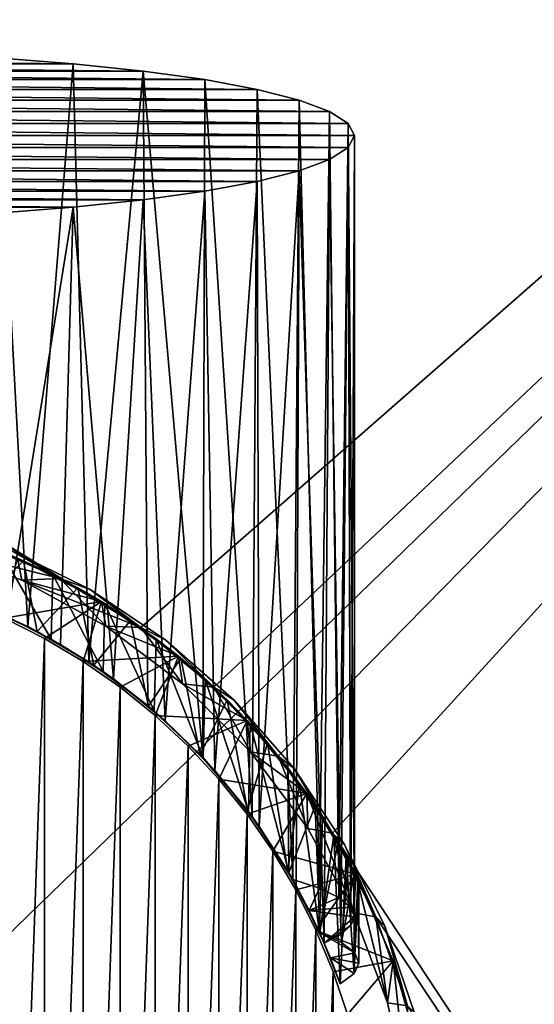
# Model space of a CAD drawing. Header units: metres. Extents: x -50 to 50, y -50 to 50.
# Tile 8 of 10: x 6 to 17, y 4 to 25. Entities that reach past the tile are written whole.
import ezdxf

# ---------------------------------------------------------------- set-up
doc = ezdxf.new("R2010")
doc.units = ezdxf.units.M
doc.layers.add('solid_BATH_SPOUT-SQUARE_ASM_SW0001', color=7, linetype='CONTINUOUS')

msp = doc.modelspace()

# ---------------------------------------------------------------- linework, layer by layer
at = {"layer": 'solid_BATH_SPOUT-SQUARE_ASM_SW0001'}
for points in [[(-49.5, 48, 31.5), (8.592485, 12.172887, 31.5), (6.854944, 13.22948, 31.5)], [(49.5, 48, 31.5), (8.592485, 12.172887, 31.5), (-49.5, 48, 31.5)], [(-49.5, 48, 31.5), (6.854944, 13.22948, 31.5), (4.989808, 14.03965, 31.5)], [(49.5, 48, 38.299999), (-49.5, 48, 38.299999), (-49.5, -48, 38.299999)], [(49.5, 48, 38.299999), (-49.5, -48, 38.299999), (49.5, -48, 38.299999)], [(49.5, 48, 31.5), (10.170092, 10.889384, 31.5), (8.592485, 12.172887, 31.5)], [(49.5, 48, 31.5), (11.557996, 9.403326, 31.5), (10.170092, 10.889384, 31.5)], [(49.5, 48, 31.5), (12.730918, 7.741664, 31.5), (11.557996, 9.403326, 31.5)], [(49.5, 48, 31.5), (49.5, -48, 31.5), (12.730918, 7.741664, 31.5)], [(7.136448, 24.32128, -153.704468), (-7.13644, 24.32128, -153.704468), (-5.483467, 24.446899, -152.810638)], [(7.136448, 24.32128, -153.704468), (-5.483467, 24.446899, -152.810638), (5.483481, 24.446899, -152.810638)], [(5.483481, 24.446899, -152.810638), (4.808894, 12.783216, -150.882843), (6.154018, 12.192386, -151.421143)], [(7.136448, 24.32128, -153.704468), (5.483481, 24.446899, -152.810638), (6.154018, 12.192386, -151.421143)], [(8.644159, 24.164204, -154.822128), (-8.64414, 24.164206, -154.822113), (-7.13644, 24.32128, -153.704468)], [(8.644159, 24.164204, -154.822128), (-7.13644, 24.32128, -153.704468), (7.136448, 24.32128, -153.704468)], [(7.136448, 24.32128, -153.704468), (6.154018, 12.192386, -151.421143), (7.472345, 11.431428, -152.118271)], [(8.644159, 24.164204, -154.822128), (7.136448, 24.32128, -153.704468), (7.472345, 11.431428, -152.118271)], [(11.104548, 23.76903, -157.633926), (-11.104529, 23.769033, -157.633896), (-9.97587, 23.978863, -156.1409)], [(9.975881, 23.978861, -156.140915), (-9.97587, 23.978863, -156.1409), (-8.64414, 24.164206, -154.822113)], [(11.104548, 23.76903, -157.633926), (-9.97587, 23.978863, -156.1409), (9.975881, 23.978861, -156.140915)], [(9.975881, 23.978861, -156.140915), (-8.64414, 24.164206, -154.822113), (8.644159, 24.164204, -154.822128)], [(8.644159, 24.164204, -154.822128), (7.472345, 11.431428, -152.118271), (8.74125, 10.492299, -152.986404)], [(8.644159, 24.164204, -154.822128), (8.74125, 10.492299, -152.986404), (9.928739, 9.375462, -154.033966)], [(9.975881, 23.978861, -156.140915), (8.644159, 24.164204, -154.822128), (9.928739, 9.375462, -154.033966)], [(9.975881, 23.978861, -156.140915), (9.928739, 9.375462, -154.033966), (10.992274, 8.101094, -155.258423)], [(11.104548, 23.76903, -157.633926), (9.975881, 23.978861, -156.140915), (10.992274, 8.101094, -155.258423)], [(12.007124, 23.538979, -159.270828), (-12.007117, 23.538982, -159.270813), (-11.104529, 23.769033, -157.633896)], [(12.007124, 23.538979, -159.270828), (-11.104529, 23.769033, -157.633896), (11.104548, 23.76903, -157.633926)], [(11.104548, 23.76903, -157.633926), (10.992274, 8.101094, -155.258423), (11.872239, 6.744263, -156.621399)], [(12.007124, 23.538979, -159.270828), (11.104548, 23.76903, -157.633926), (11.872239, 6.744263, -156.621399)], [(12.665305, 23.293396, -161.01825), (-12.665298, 23.293398, -161.018234), (-12.007117, 23.538982, -159.270813)], [(12.665305, 23.293396, -161.01825), (-12.007117, 23.538982, -159.270813), (12.007124, 23.538979, -159.270828)], [(12.447389, 6.552716, -157.984329), (12.007124, 23.538979, -159.270828), (11.872239, 6.744263, -156.621399)], [(12.447389, 6.552716, -157.984329), (12.665305, 23.293396, -161.01825), (12.007124, 23.538979, -159.270828)], [(13.065624, 23.037271, -162.840668), (-13.065623, 23.037273, -162.840652), (-12.665298, 23.293398, -161.018234)], [(13.065624, 23.037271, -162.840668), (-12.665298, 23.293398, -161.018234), (12.665305, 23.293396, -161.01825)], [(12.447389, 6.552716, -157.984329), (12.86375, 6.353263, -159.403503), (12.665305, 23.293396, -161.01825)], [(12.86375, 6.353263, -159.403503), (13.065624, 23.037271, -162.840668), (12.665305, 23.293396, -161.01825)], [(13.2, 22.775827, -164.700928), (-13.2, 22.775827, -164.700928), (-13.065623, 23.037273, -162.840652)], [(13.2, 22.775827, -164.700928), (-13.065623, 23.037273, -162.840652), (13.065624, 23.037271, -162.840668)], [(12.86375, 6.353263, -159.403503), (13.115666, 6.148592, -160.859818), (13.065624, 23.037271, -162.840668)], [(13.2, 5.94127, -162.334991), (13.2, 22.775827, -164.700928), (13.065624, 23.037271, -162.840668)], [(13.115666, 6.148592, -160.859818), (13.2, 5.94127, -162.334991), (13.065624, 23.037271, -162.840668)], [(13.065623, 22.514383, -166.561218), (-13.2, 22.775827, -164.700928), (13.2, 22.775827, -164.700928)], [(-13.065624, 22.514383, -166.561203), (-13.2, 22.775827, -164.700928), (13.065623, 22.514383, -166.561218)], [(13.065623, 22.514383, -166.561218), (13.2, 22.775827, -164.700928), (13.127406, 5.748872, -163.703979)], [(13.127406, 5.748872, -163.703979), (13.2, 22.775827, -164.700928), (13.2, 5.94127, -162.334991)], [(-13.065624, 22.514383, -166.561203), (13.065623, 22.514383, -166.561218), (12.665298, 22.258257, -168.383636)], [(-13.065624, 22.514383, -166.561203), (12.665298, 22.258257, -168.383636), (-12.665305, 22.258259, -168.383621)], [(12.665298, 22.258257, -168.383636), (13.065623, 22.514383, -166.561218), (12.910544, 5.558668, -165.057343)], [(13.065623, 22.514383, -166.561218), (13.127406, 5.748872, -163.703979), (12.910544, 5.558668, -165.057343)], [(-12.665305, 22.258259, -168.383621), (12.665298, 22.258257, -168.383636), (12.007117, 22.012674, -170.131058)], [(-12.665305, 22.258259, -168.383621), (12.007117, 22.012674, -170.131058), (-12.007124, 22.012676, -170.131042)], [(12.007117, 22.012674, -170.131058), (12.665298, 22.258257, -168.383636), (12.551768, 5.372648, -166.380951)], [(12.665298, 22.258257, -168.383636), (12.910544, 5.558668, -165.057343), (12.551768, 5.372648, -166.380951)], [(-12.007124, 22.012676, -170.131042), (12.007117, 22.012674, -170.131058), (11.104529, 21.782621, -171.767975)], [(-12.007124, 22.012676, -170.131042), (11.104529, 21.782621, -171.767975), (-11.104548, 21.782625, -171.767944)], [(11.104529, 21.782621, -171.767975), (12.007117, 22.012674, -170.131058), (11.148731, 7.884161, -169.74472)], [(12.007117, 22.012674, -170.131058), (11.947185, 6.610424, -168.097595), (11.148731, 7.884161, -169.74472)], [(12.007117, 22.012674, -170.131058), (12.551768, 5.372648, -166.380951), (11.947185, 6.610424, -168.097595)], [(-11.104548, 21.782625, -171.767944), (11.104529, 21.782621, -171.767975), (9.97587, 21.572792, -173.260971)], [(-11.104548, 21.782625, -171.767944), (9.97587, 21.572792, -173.260971), (-9.975881, 21.572794, -173.260956)], [(9.97587, 21.572792, -173.260971), (11.104529, 21.782621, -171.767975), (10.187975, 9.092831, -171.253372)], [(11.104529, 21.782621, -171.767975), (11.148731, 7.884161, -169.74472), (10.187975, 9.092831, -171.253372)], [(-9.975881, 21.572794, -173.260956), (9.97587, 21.572792, -173.260971), (8.64414, 21.387449, -174.579758)], [(-9.975881, 21.572794, -173.260956), (8.64414, 21.387449, -174.579758), (-8.644159, 21.387451, -174.579742)], [(8.64414, 21.387449, -174.579758), (9.97587, 21.572792, -173.260971), (9.122329, 10.162451, -172.562607)], [(9.97587, 21.572792, -173.260971), (10.187975, 9.092831, -171.253372), (9.122329, 10.162451, -172.562607)], [(-8.644159, 21.387451, -174.579742), (8.64414, 21.387449, -174.579758), (7.13644, 21.230375, -175.697403)], [(-8.644159, 21.387451, -174.579742), (7.13644, 21.230375, -175.697403), (-7.136448, 21.230375, -175.697403)], [(-7.136448, 21.230375, -175.697403), (7.13644, 21.230375, -175.697403), (5.483467, 21.104755, -176.591232)], [(5.483467, 21.104755, -176.591232), (7.13644, 21.230375, -175.697403), (5.706766, 12.408168, -175.263367)], [(7.13644, 21.230375, -175.697403), (6.861164, 11.80865, -174.54715), (5.706766, 12.408168, -175.263367)], [(7.13644, 21.230375, -175.697403), (8.004631, 11.064956, -173.654388), (6.861164, 11.80865, -174.54715)], [(7.13644, 21.230375, -175.697403), (8.64414, 21.387449, -174.579758), (8.004631, 11.064956, -173.654388)], [(8.64414, 21.387449, -174.579758), (9.122329, 10.162451, -172.562607), (8.004631, 11.064956, -173.654388)], [(4.085269, 13.912601, 5), (4.989097, 14.039861, 5), (6.854527, 13.229647, 5)], [(4.989259, 14.039837, -136), (6.855004, 13.229466, -136), (4.085423, 13.912552, -136)], [(4.085468, 13.912539, 4.5), (6.854996, 13.22947, 4.5), (4.989277, 14.039831, 4.5)], [(6.058923, 13.612474, -151.456909), (4.862, 14.084422, -150.978256), (5.936018, 13.666492, -136.5)], [(5.103294, 12.668465, -150.877777), (4.862, 14.084422, -150.978256), (6.058923, 13.612474, -151.456909)], [(4.989808, 14.03965, 31.5), (6.854527, 13.229647, 5), (4.989097, 14.039861, 5)], [(6.854989, 13.22948, -106.5), (6.855004, 13.229466, -136), (4.989259, 14.039837, -136)], [(4.989413, 14.039792, -106.5), (6.854989, 13.22948, -106.5), (4.989259, 14.039837, -136)], [(4.989277, 14.039831, 4.5), (6.854996, 13.22947, 4.5), (4.989413, 14.039792, -25)], [(5.740085, 13.858262, -106.326797), (6.854989, 13.22948, -106.5), (4.989413, 14.039792, -106.5)], [(4.989413, 14.039792, -25), (6.854989, 13.22948, -25), (5.740085, 13.858262, -25.173204)], [(6.854996, 13.22947, 4.5), (6.854989, 13.22948, -25), (4.989413, 14.039792, -25)], [(4.989808, 14.03965, 31.5), (6.854944, 13.22948, 31.5), (6.854527, 13.229647, 5)], [(4.084998, 13.912682, -136.5), (4.085423, 13.912552, -136), (6.023241, 13.18974, -136)], [(6.023618, 13.189594, -136.5), (4.084998, 13.912682, -136.5), (6.023241, 13.18974, -136)], [(5.936018, 13.666492, -136.5), (4.084998, 13.912682, -136.5), (6.023618, 13.189594, -136.5)], [(6.023375, 13.189699, 5), (4.085269, 13.912601, 5), (6.854527, 13.229647, 5)], [(4.085468, 13.912539, 4.5), (4.085269, 13.912601, 5), (6.023375, 13.189699, 5)], [(6.855004, 13.229466, -136), (6.023241, 13.18974, -136), (4.085423, 13.912552, -136)], [(4.085468, 13.912539, 4.5), (6.023375, 13.189699, 5), (6.023316, 13.189707, 4.5)], [(4.085468, 13.912539, 4.5), (6.023316, 13.189707, 4.5), (6.854996, 13.22947, 4.5)], [(5.531652, 12.487194, -175.468903), (6.657839, 11.924499, -174.802643), (5.56109, 13.823323, -175.643204)], [(5.936176, 13.666449, -180.199997), (5.56109, 13.823323, -175.643204), (6.692895, 13.312218, -174.97728)], [(6.657839, 11.924499, -174.802643), (6.692895, 13.312218, -174.97728), (5.56109, 13.823323, -175.643204)], [(7.499844, 12.990471, -106.326797), (6.854989, 13.22948, -106.5), (5.740085, 13.858262, -106.326797)], [(6.854989, 13.22948, -25), (7.499844, 12.990471, -25.173204), (5.740085, 13.858262, -25.173204)], [(5.740085, 13.858262, -106.326797), (5.740085, 13.858262, -25.173204), (7.499844, 12.990471, -25.173204)], [(7.499844, 12.990471, -106.326797), (5.740085, 13.858262, -106.326797), (7.499844, 12.990471, -25.173204)], [(6.355683, 12.08839, -151.40097), (5.103294, 12.668465, -150.877777), (6.058923, 13.612474, -151.456909)], [(7.741801, 12.730849, -180.199997), (5.649739, 12.37093, -181.5), (5.936176, 13.666449, -180.199997)], [(5.936018, 13.666492, -136.5), (6.023618, 13.189594, -136.5), (7.742054, 12.730689, -136.5)], [(6.058923, 13.612474, -151.456909), (5.936018, 13.666492, -136.5), (7.742054, 12.730689, -136.5)], [(7.741801, 12.730849, -180.199997), (5.936176, 13.666449, -180.199997), (6.692895, 13.312218, -174.97728)], [(7.234411, 13.02587, -152.060547), (6.058923, 13.612474, -151.456909), (7.742054, 12.730689, -136.5)], [(6.355683, 12.08839, -151.40097), (6.058923, 13.612474, -151.456909), (7.234411, 13.02587, -152.060547)], [(6.855004, 13.229466, -136), (8.592907, 12.172585, -136), (6.023241, 13.18974, -136)], [(6.023618, 13.189594, -136.5), (6.023241, 13.18974, -136), (7.8392, 12.198236, -136)], [(8.592907, 12.172585, -136), (7.8392, 12.198236, -136), (6.023241, 13.18974, -136)], [(6.023316, 13.189707, 4.5), (7.839275, 12.198188, 4.5), (6.854996, 13.22947, 4.5)], [(6.023316, 13.189707, 4.5), (6.023375, 13.189699, 5), (7.839275, 12.198188, 4.5)], [(6.023375, 13.189699, 5), (6.854527, 13.229647, 5), (8.592379, 12.172867, 5)], [(7.839468, 12.19805, 5), (6.023375, 13.189699, 5), (8.592379, 12.172867, 5)], [(7.839275, 12.198188, 4.5), (6.023375, 13.189699, 5), (7.839468, 12.19805, 5)], [(7.839135, 12.198266, -136.5), (6.023618, 13.189594, -136.5), (7.8392, 12.198236, -136)], [(7.742054, 12.730689, -136.5), (6.023618, 13.189594, -136.5), (7.839135, 12.198266, -136.5)], [(6.657839, 11.924499, -174.802643), (7.778476, 11.225241, -173.971832), (6.692895, 13.312218, -174.97728)], [(7.741801, 12.730849, -180.199997), (6.692895, 13.312218, -174.97728), (7.819339, 12.683372, -174.14682)], [(7.778476, 11.225241, -173.971832), (7.819339, 12.683372, -174.14682), (6.692895, 13.312218, -174.97728)], [(8.592485, 12.172887, 31.5), (8.592379, 12.172867, 5), (6.854527, 13.229647, 5)], [(6.854944, 13.22948, 31.5), (8.592485, 12.172887, 31.5), (6.854527, 13.229647, 5)], [(6.854989, 13.22948, -106.5), (8.59282, 12.172651, -106.5), (6.855004, 13.229466, -136)], [(7.499844, 12.990471, -106.326797), (8.59282, 12.172651, -106.5), (6.854989, 13.22948, -106.5)], [(6.854989, 13.22948, -25), (8.59282, 12.172651, -25), (7.499844, 12.990471, -25.173204)], [(8.592864, 12.172617, 4.5), (8.59282, 12.172651, -25), (6.854989, 13.22948, -25)], [(6.854996, 13.22947, 4.5), (8.592864, 12.172617, 4.5), (6.854989, 13.22948, -25)], [(7.839275, 12.198188, 4.5), (8.592864, 12.172617, 4.5), (6.854996, 13.22947, 4.5)], [(8.59282, 12.172651, -106.5), (8.592907, 12.172585, -136), (6.855004, 13.229466, -136)], [(7.581034, 11.359571, -152.061234), (6.355683, 12.08839, -151.40097), (7.234411, 13.02587, -152.060547)], [(8.37423, 12.324052, -152.797943), (7.234411, 13.02587, -152.060547), (7.742054, 12.730689, -136.5)], [(7.581034, 11.359571, -152.061234), (7.234411, 13.02587, -152.060547), (8.37423, 12.324052, -152.797943)], [(9.131638, 11.900135, -106.326797), (8.59282, 12.172651, -106.5), (7.499844, 12.990471, -106.326797)], [(8.59282, 12.172651, -25), (9.131638, 11.900135, -25.173204), (7.499844, 12.990471, -25.173204)], [(7.499844, 12.990471, -106.326797), (7.499844, 12.990471, -25.173204), (9.131638, 11.900135, -25.173204)], [(9.131638, 11.900135, -106.326797), (7.499844, 12.990471, -106.326797), (9.131638, 11.900135, -25.173204)], [(6.154018, 12.192386, -151.421143), (4.808894, 12.783216, -150.882843), (5.103294, 12.668465, -150.877777)], [(6.154018, 12.192386, -151.421143), (5.103294, 12.668465, -150.877777), (6.355683, 12.08839, -151.40097)], [(7.741801, 12.730849, -180.199997), (6.517707, 11.936453, -181.5), (5.649739, 12.37093, -181.5)], [(7.741801, 12.730849, -180.199997), (7.352568, 11.441133, -181.5), (6.517707, 11.936453, -181.5)], [(9.403211, 11.558098, -180.199997), (7.352568, 11.441133, -181.5), (7.741801, 12.730849, -180.199997)], [(7.741801, 12.730849, -180.199997), (7.819339, 12.683372, -174.14682), (8.924163, 11.931862, -173.135086)], [(9.403211, 11.558098, -180.199997), (7.741801, 12.730849, -180.199997), (8.924163, 11.931862, -173.135086)], [(7.742054, 12.730689, -136.5), (7.839135, 12.198266, -136.5), (9.403042, 11.558196, -136.5)], [(8.37423, 12.324052, -152.797943), (7.742054, 12.730689, -136.5), (9.403042, 11.558196, -136.5)], [(7.778476, 11.225241, -173.971832), (8.878905, 10.375989, -172.95784), (7.819339, 12.683372, -174.14682)], [(8.878905, 10.375989, -172.95784), (8.924163, 11.931862, -173.135086), (7.819339, 12.683372, -174.14682)], [(5.706766, 12.408168, -175.263367), (6.657839, 11.924499, -174.802643), (5.531652, 12.487194, -175.468903)], [(5.649739, 12.37093, -181.5), (6.517707, 11.936453, -181.5), (5.649739, -12.37093, -181.5)], [(5.706766, 12.408168, -175.263367), (6.861164, 11.80865, -174.54715), (6.657839, 11.924499, -174.802643)], [(8.762336, 10.474653, -152.86821), (7.581034, 11.359571, -152.061234), (8.37423, 12.324052, -152.797943)], [(9.45785, 11.513431, -153.675507), (8.37423, 12.324052, -152.797943), (9.403042, 11.558196, -136.5)], [(8.762336, 10.474653, -152.86821), (8.37423, 12.324052, -152.797943), (9.45785, 11.513431, -153.675507)], [(7.472345, 11.431428, -152.118271), (6.154018, 12.192386, -151.421143), (6.355683, 12.08839, -151.40097)], [(7.839135, 12.198266, -136.5), (7.8392, 12.198236, -136), (9.495447, 10.958397, -136)], [(9.495601, 10.958244, -136.5), (7.839135, 12.198266, -136.5), (9.495447, 10.958397, -136)], [(9.403042, 11.558196, -136.5), (7.839135, 12.198266, -136.5), (9.495601, 10.958244, -136.5)], [(8.592907, 12.172585, -136), (9.495447, 10.958397, -136), (7.8392, 12.198236, -136)], [(7.839275, 12.198188, 4.5), (7.839468, 12.19805, 5), (9.495312, 10.958488, 5)], [(7.839275, 12.198188, 4.5), (9.495312, 10.958488, 5), (9.495502, 10.958348, 4.5)], [(7.839275, 12.198188, 4.5), (9.495502, 10.958348, 4.5), (8.592864, 12.172617, 4.5)], [(9.495312, 10.958488, 5), (7.839468, 12.19805, 5), (8.592379, 12.172867, 5)], [(8.592485, 12.172887, 31.5), (10.170092, 10.889384, 31.5), (8.592379, 12.172867, 5)], [(9.495312, 10.958488, 5), (8.592379, 12.172867, 5), (10.170074, 10.889309, 5)], [(10.170092, 10.889384, 31.5), (10.170074, 10.889309, 5), (8.592379, 12.172867, 5)], [(8.59282, 12.172651, -106.5), (10.169997, 10.889498, -106.5), (8.592907, 12.172585, -136)], [(9.131638, 11.900135, -106.326797), (10.169997, 10.889498, -106.5), (8.59282, 12.172651, -106.5)], [(8.59282, 12.172651, -25), (10.169997, 10.889498, -25), (9.131638, 11.900135, -25.173204)], [(10.169869, 10.889556, 4.5), (10.169997, 10.889498, -25), (8.59282, 12.172651, -25)], [(8.592864, 12.172617, 4.5), (10.169869, 10.889556, 4.5), (8.59282, 12.172651, -25)], [(9.495502, 10.958348, 4.5), (10.169869, 10.889556, 4.5), (8.592864, 12.172617, 4.5)], [(8.592907, 12.172585, -136), (10.169915, 10.889512, -136), (9.495447, 10.958397, -136)], [(10.169997, 10.889498, -106.5), (10.169915, 10.889512, -136), (8.592907, 12.172585, -136)], [(6.517707, 11.936453, -181.5), (6.517707, -11.936453, -181.5), (5.649739, -12.37093, -181.5)], [(7.472345, 11.431428, -152.118271), (6.355683, 12.08839, -151.40097), (7.581034, 11.359571, -152.061234)], [(6.517707, 11.936453, -181.5), (7.352568, 11.441133, -181.5), (6.517707, -11.936453, -181.5)], [(6.861164, 11.80865, -174.54715), (7.778476, 11.225241, -173.971832), (6.657839, 11.924499, -174.802643)], [(8.878905, 10.375989, -172.95784), (9.936659, 9.36709, -171.743744), (8.924163, 11.931862, -173.135086)], [(9.403211, 11.558098, -180.199997), (8.924163, 11.931862, -173.135086), (9.982025, 11.062059, -171.92984)], [(9.936659, 9.36709, -171.743744), (9.982025, 11.062059, -171.92984), (8.924163, 11.931862, -173.135086)], [(10.606602, 10.606602, -106.326797), (10.169997, 10.889498, -106.5), (9.131638, 11.900135, -106.326797)], [(10.169997, 10.889498, -25), (10.606602, 10.606602, -25.173204), (9.131638, 11.900135, -25.173204)], [(9.131638, 11.900135, -106.326797), (9.131638, 11.900135, -25.173204), (10.606602, 10.606602, -25.173204)], [(10.606602, 10.606602, -106.326797), (9.131638, 11.900135, -106.326797), (10.606602, 10.606602, -25.173204)], [(6.861164, 11.80865, -174.54715), (8.004631, 11.064956, -173.654388), (7.778476, 11.225241, -173.971832)], [(9.403211, 11.558098, -180.199997), (8.150232, 10.887319, -181.5), (7.352568, 11.441133, -181.5)], [(9.403211, 11.558098, -180.199997), (8.906219, 10.278077, -181.5), (8.150232, 10.887319, -181.5)], [(9.875356, 9.431779, -153.829163), (8.762336, 10.474653, -152.86821), (9.45785, 11.513431, -153.675507)], [(10.889456, 10.170042, -180.199997), (8.906219, 10.278077, -181.5), (9.403211, 11.558098, -180.199997)], [(9.403042, 11.558196, -136.5), (9.495601, 10.958244, -136.5), (10.889616, 10.169862, -136.5)], [(9.45785, 11.513431, -153.675507), (9.403042, 11.558196, -136.5), (10.889616, 10.169862, -136.5)], [(10.889456, 10.170042, -180.199997), (9.403211, 11.558098, -180.199997), (9.982025, 11.062059, -171.92984)], [(10.455915, 10.615264, -154.691696), (9.45785, 11.513431, -153.675507), (10.889616, 10.169862, -136.5)], [(9.875356, 9.431779, -153.829163), (9.45785, 11.513431, -153.675507), (10.455915, 10.615264, -154.691696)], [(7.352568, 11.441133, -181.5), (7.352568, -11.441133, -181.5), (6.517707, -11.936453, -181.5)], [(7.352568, 11.441133, -181.5), (8.150232, 10.887319, -181.5), (7.352568, -11.441133, -181.5)], [(8.74125, 10.492299, -152.986404), (7.472345, 11.431428, -152.118271), (7.581034, 11.359571, -152.061234)], [(8.74125, 10.492299, -152.986404), (7.581034, 11.359571, -152.061234), (8.762336, 10.474653, -152.86821)], [(8.004631, 11.064956, -173.654388), (8.878905, 10.375989, -172.95784), (7.778476, 11.225241, -173.971832)], [(8.004631, 11.064956, -173.654388), (9.122329, 10.162451, -172.562607), (8.878905, 10.375989, -172.95784)], [(9.936659, 9.36709, -171.743744), (10.919652, 8.198703, -170.319717), (9.982025, 11.062059, -171.92984)], [(10.889456, 10.170042, -180.199997), (9.982025, 11.062059, -171.92984), (10.953321, 10.101227, -170.536957)], [(10.919652, 8.198703, -170.319717), (10.953321, 10.101227, -170.536957), (9.982025, 11.062059, -171.92984)], [(8.150232, 10.887319, -181.5), (8.150232, -10.887319, -181.5), (7.352568, -11.441133, -181.5)], [(8.150232, 10.887319, -181.5), (8.906219, 10.278077, -181.5), (8.150232, -10.887319, -181.5)], [(10.958488, 9.495312, 5), (9.495312, 10.958488, 5), (10.170074, 10.889309, 5)], [(9.495502, 10.958348, 4.5), (9.495312, 10.958488, 5), (10.958488, 9.495312, 5)], [(10.958244, 9.495601, -136.5), (9.495447, 10.958397, -136), (10.958603, 9.495151, -136)], [(10.169915, 10.889512, -136), (10.958603, 9.495151, -136), (9.495447, 10.958397, -136)], [(10.958244, 9.495601, -136.5), (9.495601, 10.958244, -136.5), (9.495447, 10.958397, -136)], [(9.495502, 10.958348, 4.5), (10.958488, 9.495312, 5), (10.958642, 9.495106, 4.5)], [(9.495502, 10.958348, 4.5), (10.958642, 9.495106, 4.5), (10.169869, 10.889556, 4.5)], [(10.889616, 10.169862, -136.5), (9.495601, 10.958244, -136.5), (10.958244, 9.495601, -136.5)], [(10.169869, 10.889556, 4.5), (11.558109, 9.403194, 4.5), (10.169997, 10.889498, -25)], [(10.958642, 9.495106, 4.5), (11.558109, 9.403194, 4.5), (10.169869, 10.889556, 4.5)], [(10.169915, 10.889512, -136), (11.558152, 9.403144, -136), (10.958603, 9.495151, -136)], [(11.558002, 9.40333, -106.5), (11.558152, 9.403144, -136), (10.169915, 10.889512, -136)], [(10.169997, 10.889498, -106.5), (11.558002, 9.40333, -106.5), (10.169915, 10.889512, -136)], [(10.606602, 10.606602, -106.326797), (11.558002, 9.40333, -106.5), (10.169997, 10.889498, -106.5)], [(10.169997, 10.889498, -25), (11.558002, 9.40333, -25), (10.606602, 10.606602, -25.173204)], [(11.558109, 9.403194, 4.5), (11.558002, 9.40333, -25), (10.169997, 10.889498, -25)], [(10.170092, 10.889384, 31.5), (11.557996, 9.403326, 31.5), (10.170074, 10.889309, 5)], [(10.958488, 9.495312, 5), (10.170074, 10.889309, 5), (11.558214, 9.402935, 5)], [(11.557996, 9.403326, 31.5), (11.558214, 9.402935, 5), (10.170074, 10.889309, 5)], [(10.892713, 8.234394, -154.950836), (9.875356, 9.431779, -153.829163), (10.455915, 10.615264, -154.691696)], [(11.326981, 9.680367, -155.822037), (10.455915, 10.615264, -154.691696), (10.889616, 10.169862, -136.5)], [(10.892713, 8.234394, -154.950836), (10.455915, 10.615264, -154.691696), (11.326981, 9.680367, -155.822037)], [(8.74125, 10.492299, -152.986404), (8.762336, 10.474653, -152.86821), (9.875356, 9.431779, -153.829163)], [(9.928739, 9.375462, -154.033966), (8.74125, 10.492299, -152.986404), (9.875356, 9.431779, -153.829163)], [(11.900135, 9.131638, -106.326797), (11.558002, 9.40333, -106.5), (10.606602, 10.606602, -106.326797)], [(11.558002, 9.40333, -25), (11.900135, 9.131638, -25.173204), (10.606602, 10.606602, -25.173204)], [(10.606602, 10.606602, -106.326797), (10.606602, 10.606602, -25.173204), (11.900135, 9.131638, -25.173204)], [(11.900135, 9.131638, -106.326797), (10.606602, 10.606602, -106.326797), (11.900135, 9.131638, -25.173204)], [(8.906219, 10.278077, -181.5), (8.906219, -10.278077, -181.5), (8.150232, -10.887319, -181.5)], [(9.122329, 10.162451, -172.562607), (9.936659, 9.36709, -171.743744), (8.878905, 10.375989, -172.95784)], [(8.906219, 10.278077, -181.5), (9.616636, 9.616636, -181.5), (8.906219, -10.278077, -181.5)], [(10.889456, 10.170042, -180.199997), (9.616636, 9.616636, -181.5), (8.906219, 10.278077, -181.5)], [(9.122329, 10.162451, -172.562607), (10.187975, 9.092831, -171.253372), (9.936659, 9.36709, -171.743744)], [(10.889456, 10.170042, -180.199997), (10.278077, 8.906219, -181.5), (9.616636, 9.616636, -181.5)], [(12.172852, 8.592537, -180.199997), (10.278077, 8.906219, -181.5), (10.889456, 10.170042, -180.199997)], [(10.889456, 10.170042, -180.199997), (10.953321, 10.101227, -170.536957), (11.762587, 9.146122, -169.05275)], [(12.172852, 8.592537, -180.199997), (10.889456, 10.170042, -180.199997), (11.762587, 9.146122, -169.05275)], [(10.889616, 10.169862, -136.5), (10.958244, 9.495601, -136.5), (12.172702, 8.592694, -136.5)], [(11.326981, 9.680367, -155.822037), (10.889616, 10.169862, -136.5), (12.172702, 8.592694, -136.5)], [(10.919652, 8.198703, -170.319717), (11.786427, 6.892744, -168.691254), (10.953321, 10.101227, -170.536957)], [(11.786427, 6.892744, -168.691254), (11.762587, 9.146122, -169.05275), (10.953321, 10.101227, -170.536957)], [(9.616636, 9.616636, -181.5), (9.616636, -9.616636, -181.5), (8.906219, -10.278077, -181.5)], [(9.616636, 9.616636, -181.5), (10.278077, 8.906219, -181.5), (9.616636, -9.616636, -181.5)], [(11.768368, 6.92343, -156.215714), (10.892713, 8.234394, -154.950836), (11.326981, 9.680367, -155.822037)], [(12.019829, 8.805324, -156.988953), (11.326981, 9.680367, -155.822037), (12.172702, 8.592694, -136.5)], [(11.768368, 6.92343, -156.215714), (11.326981, 9.680367, -155.822037), (12.019829, 8.805324, -156.988953)], [(9.928739, 9.375462, -154.033966), (9.875356, 9.431779, -153.829163), (10.892713, 8.234394, -154.950836)], [(10.992274, 8.101094, -155.258423), (9.928739, 9.375462, -154.033966), (10.892713, 8.234394, -154.950836)], [(10.187975, 9.092831, -171.253372), (10.919652, 8.198703, -170.319717), (9.936659, 9.36709, -171.743744)], [(10.958244, 9.495601, -136.5), (10.958603, 9.495151, -136), (12.197892, 7.83969, -136)], [(12.198266, 7.839135, -136.5), (10.958244, 9.495601, -136.5), (12.197892, 7.83969, -136)], [(12.172702, 8.592694, -136.5), (10.958244, 9.495601, -136.5), (12.198266, 7.839135, -136.5)], [(12.19805, 7.839468, 5), (10.958488, 9.495312, 5), (11.558214, 9.402935, 5)], [(10.958642, 9.495106, 4.5), (10.958488, 9.495312, 5), (12.19805, 7.839468, 5)], [(11.558152, 9.403144, -136), (12.197892, 7.83969, -136), (10.958603, 9.495151, -136)], [(10.958642, 9.495106, 4.5), (12.19805, 7.839468, 5), (12.197912, 7.83966, 4.5)], [(10.958642, 9.495106, 4.5), (12.197912, 7.83966, 4.5), (11.558109, 9.403194, 4.5)], [(11.557996, 9.403326, 31.5), (12.730918, 7.741664, 31.5), (11.558214, 9.402935, 5)], [(11.558002, 9.40333, -106.5), (12.730954, 7.741629, -106.5), (11.558152, 9.403144, -136)], [(11.900135, 9.131638, -106.326797), (12.730954, 7.741629, -106.5), (11.558002, 9.40333, -106.5)], [(11.558002, 9.40333, -25), (12.730954, 7.741629, -25), (11.900135, 9.131638, -25.173204)], [(12.730798, 7.741871, 4.5), (12.730954, 7.741629, -25), (11.558002, 9.40333, -25)], [(11.558109, 9.403194, 4.5), (12.730798, 7.741871, 4.5), (11.558002, 9.40333, -25)], [(12.197912, 7.83966, 4.5), (12.730798, 7.741871, 4.5), (11.558109, 9.403194, 4.5)], [(11.558152, 9.403144, -136), (12.730851, 7.741784, -136), (12.197892, 7.83969, -136)], [(12.730954, 7.741629, -106.5), (12.730851, 7.741784, -136), (11.558152, 9.403144, -136)], [(12.19805, 7.839468, 5), (11.558214, 9.402935, 5), (12.730976, 7.741455, 5)], [(12.730918, 7.741664, 31.5), (12.730976, 7.741455, 5), (11.558214, 9.402935, 5)], [(12.172852, 8.592537, -180.199997), (11.762587, 9.146122, -169.05275), (12.351882, 8.333127, -167.650818)], [(11.786427, 6.892744, -168.691254), (12.351882, 8.333127, -167.650818), (11.762587, 9.146122, -169.05275)], [(12.990471, 7.499844, -106.326797), (12.730954, 7.741629, -106.5), (11.900135, 9.131638, -106.326797)], [(12.730954, 7.741629, -25), (12.990471, 7.499844, -25.173204), (11.900135, 9.131638, -25.173204)], [(11.900135, 9.131638, -106.326797), (11.900135, 9.131638, -25.173204), (12.990471, 7.499844, -25.173204)], [(12.990471, 7.499844, -106.326797), (11.900135, 9.131638, -106.326797), (12.990471, 7.499844, -25.173204)], [(10.187975, 9.092831, -171.253372), (11.148731, 7.884161, -169.74472), (10.919652, 8.198703, -170.319717)], [(10.278077, 8.906219, -181.5), (10.278077, -8.906219, -181.5), (9.616636, -9.616636, -181.5)], [(10.278077, 8.906219, -181.5), (10.887319, 8.150232, -181.5), (10.278077, -8.906219, -181.5)], [(12.172852, 8.592537, -180.199997), (10.887319, 8.150232, -181.5), (10.278077, 8.906219, -181.5)], [(12.451442, 5.601577, -157.566742), (11.768368, 6.92343, -156.215714), (12.019829, 8.805324, -156.988953)], [(12.515961, 8.084598, -158.093521), (12.019829, 8.805324, -156.988953), (12.172702, 8.592694, -136.5)], [(12.451442, 5.601577, -157.566742), (12.019829, 8.805324, -156.988953), (12.515961, 8.084598, -158.093521)], [(12.172852, 8.592537, -180.199997), (11.441133, 7.352568, -181.5), (10.887319, 8.150232, -181.5)], [(13.22949, 6.854969, -180.199997), (11.441133, 7.352568, -181.5), (12.172852, 8.592537, -180.199997)], [(12.172702, 8.592694, -136.5), (12.198266, 7.839135, -136.5), (13.189594, 6.023618, -136.5)], [(12.172702, 8.592694, -136.5), (13.189594, 6.023618, -136.5), (13.229546, 6.85485, -136.5)], [(12.515961, 8.084598, -158.093521), (12.172702, 8.592694, -136.5), (13.229546, 6.85485, -136.5)], [(12.172852, 8.592537, -180.199997), (13.023724, 7.238274, -165.240921), (13.187227, 6.935924, -164.221497)], [(13.22949, 6.854969, -180.199997), (12.172852, 8.592537, -180.199997), (13.187227, 6.935924, -164.221497)], [(12.172852, 8.592537, -180.199997), (12.756104, 7.700118, -166.383377), (13.023724, 7.238274, -165.240921)], [(12.172852, 8.592537, -180.199997), (12.351882, 8.333127, -167.650818), (12.756104, 7.700118, -166.383377)], [(11.786427, 6.892744, -168.691254), (12.454673, 5.593635, -166.99794), (12.351882, 8.333127, -167.650818)], [(12.454673, 5.593635, -166.99794), (12.756104, 7.700118, -166.383377), (12.351882, 8.333127, -167.650818)], [(10.887319, 8.150232, -181.5), (10.887319, -8.150232, -181.5), (10.278077, -8.906219, -181.5)], [(10.887319, 8.150232, -181.5), (11.441133, 7.352568, -181.5), (10.887319, -8.150232, -181.5)], [(10.992274, 8.101094, -155.258423), (10.892713, 8.234394, -154.950836), (11.768368, 6.92343, -156.215714)], [(11.148731, 7.884161, -169.74472), (11.786427, 6.892744, -168.691254), (10.919652, 8.198703, -170.319717)], [(11.872239, 6.744263, -156.621399), (10.992274, 8.101094, -155.258423), (11.768368, 6.92343, -156.215714)], [(12.451442, 5.601577, -157.566742), (12.515961, 8.084598, -158.093521), (12.852774, 7.537652, -159.106216)], [(12.852774, 7.537652, -159.106216), (12.515961, 8.084598, -158.093521), (13.229546, 6.85485, -136.5)], [(11.148731, 7.884161, -169.74472), (11.947185, 6.610424, -168.097595), (11.786427, 6.892744, -168.691254)], [(12.198266, 7.839135, -136.5), (12.197892, 7.83969, -136), (13.189699, 6.02342, -136)], [(12.730851, 7.741784, -136), (13.189699, 6.02342, -136), (12.197892, 7.83969, -136)], [(12.197912, 7.83966, 4.5), (12.19805, 7.839468, 5), (13.189699, 6.023375, 5)], [(12.197912, 7.83966, 4.5), (13.189699, 6.023375, 5), (13.189703, 6.023412, 4.5)], [(12.197912, 7.83966, 4.5), (13.189703, 6.023412, 4.5), (12.730798, 7.741871, 4.5)], [(13.189699, 6.023375, 5), (12.19805, 7.839468, 5), (12.730976, 7.741455, 5)], [(13.189594, 6.023618, -136.5), (12.198266, 7.839135, -136.5), (13.189699, 6.02342, -136)], [(12.454673, 5.593635, -166.99794), (12.891332, 4.495679, -165.435608), (12.756104, 7.700118, -166.383377)], [(12.730798, 7.741871, 4.5), (13.666505, 5.935973, 4.5), (12.730954, 7.741629, -25)], [(13.189703, 6.023412, 4.5), (13.666505, 5.935973, 4.5), (12.730798, 7.741871, 4.5)], [(12.730851, 7.741784, -136), (13.666541, 5.935887, -136), (13.189699, 6.02342, -136)], [(13.666493, 5.936071, -106.5), (13.666541, 5.935887, -136), (12.730851, 7.741784, -136)], [(12.730954, 7.741629, -106.5), (13.666493, 5.936071, -106.5), (12.730851, 7.741784, -136)], [(12.730918, 7.741664, 31.5), (13.666381, 5.936296, 31.5), (12.730976, 7.741455, 5)], [(49.5, -48, 31.5), (13.666381, 5.936296, 31.5), (12.730918, 7.741664, 31.5)], [(12.990471, 7.499844, -106.326797), (13.666493, 5.936071, -106.5), (12.730954, 7.741629, -106.5)], [(12.730954, 7.741629, -25), (13.666493, 5.936071, -25), (12.990471, 7.499844, -25.173204)], [(13.666505, 5.935973, 4.5), (13.666493, 5.936071, -25), (12.730954, 7.741629, -25)], [(13.189699, 6.023375, 5), (12.730976, 7.741455, 5), (13.666544, 5.935827, 5)], [(13.666381, 5.936296, 31.5), (13.666544, 5.935827, 5), (12.730976, 7.741455, 5)], [(12.891332, 4.495679, -165.435608), (13.023724, 7.238274, -165.240921), (12.756104, 7.700118, -166.383377)], [(12.926291, 5.386699, -159.095673), (12.451442, 5.601577, -157.566742), (12.852774, 7.537652, -159.106216)], [(13.071816, 7.151058, -160.02742), (12.852774, 7.537652, -159.106216), (13.229546, 6.85485, -136.5)], [(12.926291, 5.386699, -159.095673), (12.852774, 7.537652, -159.106216), (13.071816, 7.151058, -160.02742)], [(13.858262, 5.740085, -106.326797), (13.666493, 5.936071, -106.5), (12.990471, 7.499844, -106.326797)], [(13.666493, 5.936071, -25), (13.858262, 5.740085, -25.173204), (12.990471, 7.499844, -25.173204)], [(12.990471, 7.499844, -106.326797), (12.990471, 7.499844, -25.173204), (13.858262, 5.740085, -25.173204)], [(13.858262, 5.740085, -106.326797), (12.990471, 7.499844, -106.326797), (13.858262, 5.740085, -25.173204)], [(11.441133, 7.352568, -181.5), (11.441133, -7.352568, -181.5), (10.887319, -8.150232, -181.5)], [(11.441133, 7.352568, -181.5), (11.936453, 6.517707, -181.5), (11.441133, -7.352568, -181.5)], [(13.22949, 6.854969, -180.199997), (11.936453, 6.517707, -181.5), (11.441133, 7.352568, -181.5)], [(12.891332, 4.495679, -165.435608), (13.192861, 4.716539, -163.864105), (13.023724, 7.238274, -165.240921)], [(13.192861, 4.716539, -163.864105), (13.187227, 6.935924, -164.221497), (13.023724, 7.238274, -165.240921)], [(12.926291, 5.386699, -159.095673), (13.071816, 7.151058, -160.02742), (13.205901, 6.900303, -160.873947)], [(13.205901, 6.900303, -160.873947), (13.071816, 7.151058, -160.02742), (13.229546, 6.85485, -136.5)], [(11.872239, 6.744263, -156.621399), (11.768368, 6.92343, -156.215714), (12.451442, 5.601577, -157.566742)], [(11.947185, 6.610424, -168.097595), (12.454673, 5.593635, -166.99794), (11.786427, 6.892744, -168.691254)], [(13.22949, 6.854969, -180.199997), (12.37093, 5.649739, -181.5), (11.936453, 6.517707, -181.5)], [(14.039688, 4.989707, -180.199997), (12.37093, 5.649739, -181.5), (13.22949, 6.854969, -180.199997)], [(13.210527, 5.165329, -160.670807), (12.926291, 5.386699, -159.095673), (13.205901, 6.900303, -160.873947)], [(13.22949, 6.854969, -180.199997), (13.187227, 6.935924, -164.221497), (13.272694, 6.770938, -163.314346)], [(13.192861, 4.716539, -163.864105), (13.272694, 6.770938, -163.314346), (13.187227, 6.935924, -164.221497)], [(13.229546, 6.85485, -136.5), (13.189594, 6.023618, -136.5), (13.912682, 4.084998, -136.5)], [(13.278209, 6.760117, -161.679901), (13.205901, 6.900303, -160.873947), (13.229546, 6.85485, -136.5)], [(13.210527, 5.165329, -160.670807), (13.205901, 6.900303, -160.873947), (13.278209, 6.760117, -161.679901)], [(13.22949, 6.854969, -180.199997), (13.30005, 6.717043, -162.48111), (14.039612, 4.989853, -136.5)], [(14.039688, 4.989707, -180.199997), (13.22949, 6.854969, -180.199997), (14.039612, 4.989853, -136.5)], [(13.22949, 6.854969, -180.199997), (13.272694, 6.770938, -163.314346), (13.30005, 6.717043, -162.48111)], [(13.229546, 6.85485, -136.5), (13.912682, 4.084998, -136.5), (14.039612, 4.989853, -136.5)], [(13.278209, 6.760117, -161.679901), (13.229546, 6.85485, -136.5), (14.039612, 4.989853, -136.5)], [(12.229062, 6.072393, -161.402008), (11.872239, 6.744263, -156.621399), (12.451442, 5.601577, -157.566742)], [(12.447389, 6.552716, -157.984329), (11.872239, 6.744263, -156.621399), (12.229062, 6.072393, -161.402008)], [(11.947185, 6.610424, -168.097595), (12.551768, 5.372648, -166.380951), (12.454673, 5.593635, -166.99794)], [(13.192861, 4.716539, -163.864105), (13.299789, 4.940924, -162.267532), (13.272694, 6.770938, -163.314346)], [(13.210527, 5.165329, -160.670807), (13.278209, 6.760117, -161.679901), (13.30005, 6.717043, -162.48111)], [(13.299789, 4.940924, -162.267532), (13.210527, 5.165329, -160.670807), (13.30005, 6.717043, -162.48111)], [(13.299789, 4.940924, -162.267532), (13.30005, 6.717043, -162.48111), (13.272694, 6.770938, -163.314346)], [(13.30005, 6.717043, -162.48111), (13.278209, 6.760117, -161.679901), (14.039612, 4.989853, -136.5)], [(11.936453, 6.517707, -181.5), (11.936453, -6.517707, -181.5), (11.441133, -7.352568, -181.5)], [(11.936453, 6.517707, -181.5), (12.37093, 5.649739, -181.5), (11.936453, -6.517707, -181.5)], [(12.447389, 6.552716, -157.984329), (12.229062, 6.072393, -161.402008), (12.86375, 6.353263, -159.403503)], [(12.86375, 6.353263, -159.403503), (12.229062, 6.072393, -161.402008), (13.115666, 6.148592, -160.859818)], [(13.115666, 6.148592, -160.859818), (12.229062, 6.072393, -161.402008), (13.2, 5.94127, -162.334991)], [(12.229062, 6.072393, -161.402008), (12.451442, 5.601577, -157.566742), (12.551768, 5.372648, -166.380951)], [(13.2, 5.94127, -162.334991), (12.229062, 6.072393, -161.402008), (12.551768, 5.372648, -166.380951)], [(13.127406, 5.748872, -163.703979), (13.2, 5.94127, -162.334991), (12.551768, 5.372648, -166.380951)], [(13.189594, 6.023618, -136.5), (13.189699, 6.02342, -136), (13.912686, 4.084996, -136)], [(13.912682, 4.084998, -136.5), (13.189594, 6.023618, -136.5), (13.912686, 4.084996, -136)], [(13.666541, 5.935887, -136), (13.912686, 4.084996, -136), (13.189699, 6.02342, -136)], [(13.189703, 6.023412, 4.5), (13.189699, 6.023375, 5), (13.912601, 4.085269, 5)], [(13.912601, 4.085269, 5), (13.189699, 6.023375, 5), (13.666544, 5.935827, 5)], [(13.189703, 6.023412, 4.5), (13.912601, 4.085269, 5), (13.912678, 4.085024, 4.5)], [(13.189703, 6.023412, 4.5), (13.912678, 4.085024, 4.5), (13.666505, 5.935973, 4.5)], [(13.127406, 5.748872, -163.703979), (12.551768, 5.372648, -166.380951), (12.910544, 5.558668, -165.057343)], [(13.666381, 5.936296, 31.5), (14.347519, 4.019683, 5), (13.666544, 5.935827, 5)], [(13.666381, 5.936296, 31.5), (14.347501, 4.019837, 31.5), (14.347519, 4.019683, 5)], [(49.5, -48, 31.5), (14.347501, 4.019837, 31.5), (13.666381, 5.936296, 31.5)], [(13.666493, 5.936071, -106.5), (14.347445, 4.020052, -106.5), (13.666541, 5.935887, -136)], [(13.858262, 5.740085, -106.326797), (14.347445, 4.020052, -106.5), (13.666493, 5.936071, -106.5)], [(13.666493, 5.936071, -25), (14.347445, 4.020052, -25), (13.858262, 5.740085, -25.173204)], [(14.347379, 4.020259, 4.5), (14.347445, 4.020052, -25), (13.666493, 5.936071, -25)], [(13.666505, 5.935973, 4.5), (14.347379, 4.020259, 4.5), (13.666493, 5.936071, -25)], [(13.912678, 4.085024, 4.5), (14.347379, 4.020259, 4.5), (13.666505, 5.935973, 4.5)], [(13.666541, 5.935887, -136), (14.34739, 4.020215, -136), (13.912686, 4.084996, -136)], [(14.347445, 4.020052, -106.5), (14.34739, 4.020215, -136), (13.666541, 5.935887, -136)], [(13.912601, 4.085269, 5), (13.666544, 5.935827, 5), (14.347519, 4.019683, 5)], [(14.488854, 3.882408, -106.326797), (14.347445, 4.020052, -106.5), (13.858262, 5.740085, -106.326797)], [(14.347445, 4.020052, -25), (14.488854, 3.882408, -25.173204), (13.858262, 5.740085, -25.173204)], [(13.858262, 5.740085, -106.326797), (13.858262, 5.740085, -25.173204), (14.488854, 3.882408, -25.173204)], [(14.488854, 3.882408, -106.326797), (13.858262, 5.740085, -106.326797), (14.488854, 3.882408, -25.173204)], [(12.37093, 5.649739, -181.5), (12.37093, -5.649739, -181.5), (11.936453, -6.517707, -181.5)], [(12.37093, 5.649739, -181.5), (12.742458, 4.752854, -181.5), (12.37093, -5.649739, -181.5)], [(14.039688, 4.989707, -180.199997), (12.742458, 4.752854, -181.5), (12.37093, 5.649739, -181.5)], [(13.210527, 5.165329, -160.670807), (12.451442, 5.601577, -157.566742), (12.926291, 5.386699, -159.095673)], [(12.682509, 5.055778, -161.450302), (12.451442, 5.601577, -157.566742), (13.210527, 5.165329, -160.670807)], [(12.551768, 5.372648, -166.380951), (12.451442, 5.601577, -157.566742), (12.682509, 5.055778, -161.450302)], [(12.551768, 5.372648, -166.380951), (12.891332, 4.495679, -165.435608), (12.454673, 5.593635, -166.99794)], [(12.551768, 5.372648, -166.380951), (12.682509, 5.055778, -161.450302), (12.891332, 4.495679, -165.435608)], [(12.682509, 5.055778, -161.450302), (13.210527, 5.165329, -160.670807), (13.299789, 4.940924, -162.267532)], [(12.682509, 5.055778, -161.450302), (13.299789, 4.940924, -162.267532), (13.192861, 4.716539, -163.864105)], [(12.682509, 5.055778, -161.450302), (13.192861, 4.716539, -163.864105), (12.891332, 4.495679, -165.435608)], [(14.039688, 4.989707, -180.199997), (13.049136, 3.831446, -181.5), (12.742458, 4.752854, -181.5)], [(14.588353, 3.031494, -180.199997), (13.049136, 3.831446, -181.5), (14.039688, 4.989707, -180.199997)], [(14.039612, 4.989853, -136.5), (13.912682, 4.084998, -136.5), (14.352381, 2.063604, -136.5)], [(14.039612, 4.989853, -136.5), (14.352381, 2.063604, -136.5), (14.588353, 3.031471, -136.5)], [(14.039688, 4.989707, -180.199997), (14.039612, 4.989853, -136.5), (14.588353, 3.031471, -136.5)], [(14.588353, 3.031494, -180.199997), (14.039688, 4.989707, -180.199997), (14.588353, 3.031471, -136.5)], [(12.742458, 4.752854, -181.5), (12.742458, -4.752854, -181.5), (12.37093, -5.649739, -181.5)], [(12.742458, 4.752854, -181.5), (13.049136, 3.831446, -181.5), (12.742458, -4.752854, -181.5)], [(14.352387, 2.06351, 5), (13.912601, 4.085269, 5), (14.347519, 4.019683, 5)], [(13.912678, 4.085024, 4.5), (13.912601, 4.085269, 5), (14.352387, 2.06351, 5)], [(13.912678, 4.085024, 4.5), (14.352387, 2.06351, 5), (14.352376, 2.063531, 4.5)], [(13.912678, 4.085024, 4.5), (14.352376, 2.063531, 4.5), (14.347379, 4.020259, 4.5)], [(13.912682, 4.084998, -136.5), (13.912686, 4.084996, -136), (14.352382, 2.063486, -136)], [(14.352381, 2.063604, -136.5), (13.912682, 4.084998, -136.5), (14.352382, 2.063486, -136)], [(14.34739, 4.020215, -136), (14.352382, 2.063486, -136), (13.912686, 4.084996, -136)]]:
    msp.add_3dface(points, dxfattribs=at)

doc.saveas('drawing.dxf')
